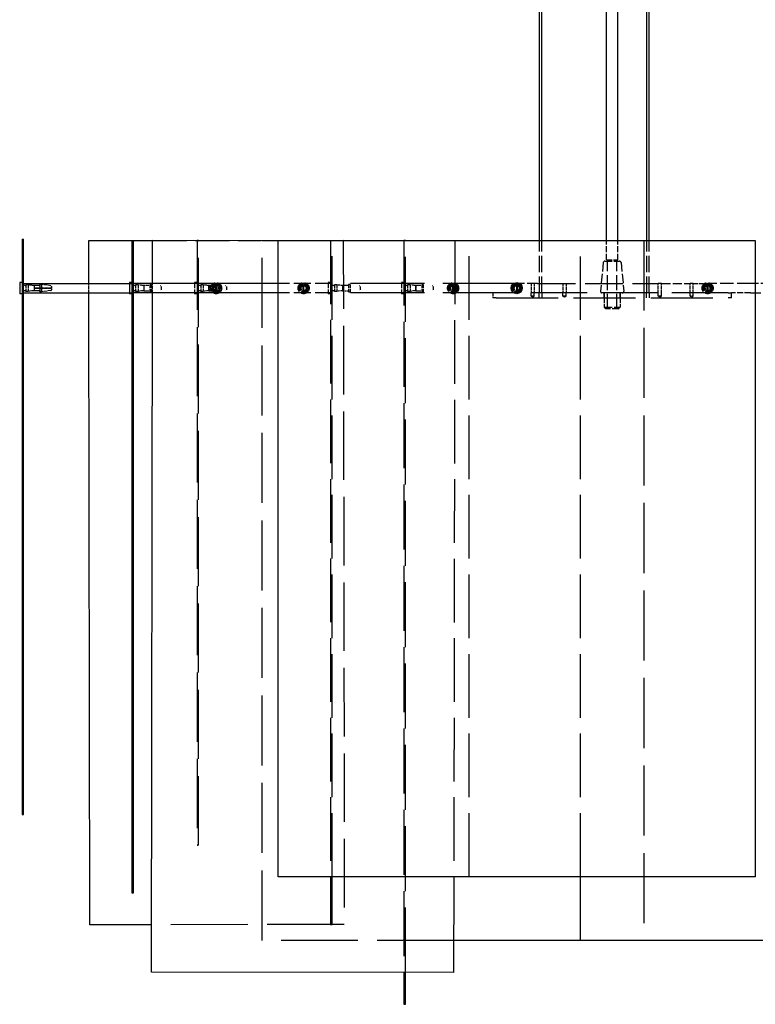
# Model space of a CAD drawing. Extents: x 360 to 4460, y -128 to 2742.
# Tile 11 of 14: x 2370 to 2832, y 1497 to 2116. Entities that reach past the tile are written whole.
import ezdxf

# ---------------------------------------------------------------- set-up
doc = ezdxf.new("R2010")
doc.units = 0
doc.header["$LTSCALE"] = 10
doc.linetypes.add('DASHED', pattern=[0.2068, 0.1655, -0.0413])
doc.layers.add('Nascosta (ISO)', color=7, linetype='DASHED')
doc.layers.add('Visibile (ISO)', color=7, linetype='Continuous')

msp = doc.modelspace()

# ---------------------------------------------------------------- linework, layer by layer
at = {"layer": 'Nascosta (ISO)', "ltscale": 0.190278}
for p, q in [((2440.32, 1976.86), (2441.32, 1976.87)), ((2481.32, 1976.76), (2482.32, 1976.76)), ((2611.32, 1976.94), (2612.32, 1976.94)), ((2611.32, 1976.85), (2612.32, 1976.85)), ((2371.32, 1949.44), (2372.32, 1949.44)), ((2440.32, 1949.44), (2441.32, 1949.44)), ((2481.32, 1949.44), (2482.32, 1949.44)), ((2565.32, 1949.44), (2566.32, 1949.44)), ((2611.32, 1949.44), (2612.32, 1949.44)), ((2371.32, 1944.44), (2372.32, 1944.44)), ((2383.57, 1949.24), (2382.57, 1949.24)), ((2382.57, 1947.19), (2383.57, 1947.19)), ((2383.57, 1946.69), (2382.57, 1946.69)), ((2383.57, 1944.64), (2382.57, 1944.64)), ((2440.32, 1944.44), (2441.32, 1944.44)), ((2452.57, 1949.23), (2451.57, 1949.23)), ((2451.57, 1944.65), (2452.57, 1944.65)), ((2481.32, 1944.44), (2482.32, 1944.44)), ((2493.57, 1949.23), (2492.57, 1949.23)), ((2492.57, 1944.65), (2493.57, 1944.65)), ((2565.32, 1944.44), (2566.32, 1944.44)), ((2577.57, 1949.23), (2576.57, 1949.23)), ((2576.57, 1944.65), (2577.57, 1944.65)), ((2611.32, 1944.44), (2612.32, 1944.44)), ((2623.57, 1949.23), (2622.57, 1949.23)), ((2622.57, 1944.65), (2623.57, 1944.65)), ((2371.32, 1617.66), (2372.32, 1617.66)), ((2481.32, 1597.12), (2482.32, 1597.12)), ((2481.32, 1596.76), (2482.32, 1596.76)), ((2611.32, 1497.04), (2612.32, 1497.04))]:
    msp.add_line(p, q, dxfattribs=at)
at = {"layer": 'Nascosta (ISO)', "ltscale": 12.991838}
msp.add_line((2453.37, 1976.88), (2521.61, 1976.98), dxfattribs=at)
at = {"layer": 'Nascosta (ISO)', "ltscale": 26.558573}
msp.add_line((2481.32, 1977.04), (2481.32, 1976.76), dxfattribs=at)
at = {"layer": 'Nascosta (ISO)', "ltscale": 26.250345}
for p, q in [((2481.32, 1976.76), (2481.32, 1596.76)), ((2482.32, 1596.76), (2482.32, 1976.76))]:
    msp.add_line(p, q, dxfattribs=at)
at = {"layer": 'Nascosta (ISO)', "ltscale": 26.414865}
msp.add_line((2482.32, 1976.76), (2482.32, 1977.04), dxfattribs=at)
at = {"layer": 'Nascosta (ISO)', "ltscale": 26.595745}
msp.add_line((2522.27, 1536.96), (2522.32, 1976.96), dxfattribs=at)
at = {"layer": 'Nascosta (ISO)', "ltscale": 9.70022}
msp.add_line((2522.32, 1976.96), (2573.28, 1976.95), dxfattribs=at)
at = {"layer": 'Nascosta (ISO)', "ltscale": 22.974607}
msp.add_line((2548.34, 1976.94), (2643.37, 1976.8), dxfattribs=at)
at = {"layer": 'Nascosta (ISO)', "ltscale": 24.17795}
for p, q in [((2565.32, 1976.94), (2565.32, 1576.94)), ((2566.32, 1576.94), (2566.32, 1976.94)), ((2652.32, 1576.94), (2652.32, 1976.94))]:
    msp.add_line(p, q, dxfattribs=at)
at = {"layer": 'Nascosta (ISO)', "ltscale": 25.984303}
msp.add_line((2573.28, 1976.94), (2573.9, 1547.06), dxfattribs=at)
at = {"layer": 'Nascosta (ISO)', "ltscale": 29.016439}
for p, q in [((2611.32, 1976.94), (2611.32, 1976.85)), ((2612.32, 1976.85), (2612.32, 1976.94))]:
    msp.add_line(p, q, dxfattribs=at)
at = {"layer": 'Nascosta (ISO)', "ltscale": 24.715303}
msp.add_line((2611.32, 1976.85), (2611.32, 1516.84), dxfattribs=at)
at = {"layer": 'Nascosta (ISO)', "ltscale": 24.715385}
msp.add_line((2612.32, 1516.84), (2612.32, 1976.85), dxfattribs=at)
at = {"layer": 'Nascosta (ISO)', "ltscale": 29.013975}
msp.add_line((2642.32, 1976.94), (2762.32, 1976.93), dxfattribs=at)
at = {"layer": 'Nascosta (ISO)', "ltscale": 24.16918}
msp.add_line((2643.37, 1976.8), (2642.75, 1576.94), dxfattribs=at)
at = {"layer": 'Nascosta (ISO)', "ltscale": 6.28236}
for p, q in [((2696.57, 1943.94), (2696.57, 1976.94)), ((2698.07, 1943.94), (2698.07, 1976.94)), ((2764.07, 1943.94), (2764.07, 1976.94)), ((2765.57, 1943.94), (2765.57, 1976.94))]:
    msp.add_line(p, q, dxfattribs=at)
at = {"layer": 'Nascosta (ISO)', "ltscale": 26.596617}
msp.add_line((2722.32, 1976.93), (2832.32, 1976.94), dxfattribs=at)
at = {"layer": 'Nascosta (ISO)', "ltscale": 24.177076}
msp.add_line((2722.36, 1576.94), (2722.32, 1976.93), dxfattribs=at)
at = {"layer": 'Nascosta (ISO)', "ltscale": 2.332025}
for p, q in [((2738.82, 1964.69), (2738.82, 1976.94)), ((2745.82, 1964.69), (2745.82, 1976.94))]:
    msp.add_line(p, q, dxfattribs=at)
at = {"layer": 'Nascosta (ISO)', "ltscale": 26.595455}
msp.add_line((2762.32, 1976.93), (2762.27, 1536.93), dxfattribs=at)
at = {"layer": 'Nascosta (ISO)', "ltscale": 3.443787}
for p, q in [((2736.73, 1963.04), (2734.93, 1945.04)), ((2747.91, 1963.04), (2749.71, 1945.04))]:
    msp.add_line(p, q, dxfattribs=at)
at = {"layer": 'Nascosta (ISO)', "ltscale": 2.748125}
msp.add_line((2737.72, 1963.94), (2746.91, 1963.94), dxfattribs=at)
at = {"layer": 'Nascosta (ISO)', "ltscale": 2.09321}
for p, q in [((2738.82, 1964.69), (2745.82, 1964.69)), ((2479.82, 1950.44), (2479.82, 1943.44)), ((2563.82, 1950.44), (2563.82, 1943.44)), ((2609.82, 1950.44), (2609.82, 1943.44))]:
    msp.add_line(p, q, dxfattribs=at)
at = {"layer": 'Nascosta (ISO)', "ltscale": 5.711227}
for p, q in [((2739.32, 1933.94), (2739.32, 1963.94)), ((2745.32, 1933.94), (2745.32, 1963.94))]:
    msp.add_line(p, q, dxfattribs=at)
at = {"layer": 'Nascosta (ISO)', "ltscale": 1.142166}
msp.add_line((2413.32, 1943.94), (2413.32, 1949.94), dxfattribs=at)
at = {"layer": 'Nascosta (ISO)', "ltscale": 0.475844}
for p, q in [((2438.82, 1949.94), (2441.32, 1949.94)), ((2438.82, 1943.94), (2441.32, 1943.94))]:
    msp.add_line(p, q, dxfattribs=at)
at = {"layer": 'Nascosta (ISO)', "ltscale": 1.142167}
msp.add_line((2453.32, 1943.94), (2453.32, 1949.94), dxfattribs=at)
at = {"layer": 'Nascosta (ISO)', "ltscale": 0.285466}
for p, q in [((2481.32, 1950.44), (2479.82, 1950.44)), ((2565.32, 1950.44), (2563.82, 1950.44)), ((2611.32, 1950.44), (2609.82, 1950.44)), ((2375.23, 1948.99), (2373.73, 1948.99)), ((2375.23, 1944.89), (2373.73, 1944.89)), ((2444.23, 1948.99), (2442.73, 1948.99)), ((2444.23, 1944.89), (2442.73, 1944.89)), ((2481.32, 1943.44), (2479.82, 1943.44)), ((2485.23, 1948.99), (2483.73, 1948.99)), ((2485.23, 1944.89), (2483.73, 1944.89)), ((2565.32, 1943.44), (2563.82, 1943.44)), ((2569.23, 1948.99), (2567.73, 1948.99)), ((2569.23, 1944.89), (2567.73, 1944.89)), ((2611.32, 1943.44), (2609.82, 1943.44)), ((2615.23, 1948.99), (2613.73, 1948.99)), ((2615.23, 1944.89), (2613.73, 1944.89))]:
    msp.add_line(p, q, dxfattribs=at)
at = {"layer": 'Nascosta (ISO)', "ltscale": 6.472737}
for p, q in [((2566.32, 1949.94), (2532.32, 1949.94)), ((2566.32, 1943.94), (2532.32, 1943.94))]:
    msp.add_line(p, q, dxfattribs=at)
at = {"layer": 'Nascosta (ISO)', "ltscale": 28.046421}
for p, q in [((2682.32, 1949.94), (2566.32, 1949.94)), ((2682.32, 1943.94), (2566.32, 1943.94))]:
    msp.add_line(p, q, dxfattribs=at)
at = {"layer": 'Nascosta (ISO)', "ltscale": 3.887477}
for p, q in [((2695.32, 1949.94), (2682.32, 1949.94)), ((2842.32, 1949.94), (2829.32, 1949.94)), ((2829.32, 1943.94), (2842.32, 1943.94))]:
    msp.add_line(p, q, dxfattribs=at)
at = {"layer": 'Nascosta (ISO)', "ltscale": 1.794166}
for p, q in [((2682.32, 1943.94), (2682.32, 1949.94)), ((2802.32, 1949.94), (2802.32, 1943.94))]:
    msp.add_line(p, q, dxfattribs=at)
at = {"layer": 'Nascosta (ISO)', "ltscale": 1.142165}
for p, q in [((2691.32, 1949.94), (2691.32, 1943.94)), ((2693.32, 1949.94), (2693.32, 1943.94)), ((2711.32, 1949.94), (2711.32, 1943.94)), ((2713.32, 1949.94), (2713.32, 1943.94)), ((2771.32, 1943.94), (2771.32, 1949.94)), ((2773.32, 1943.94), (2773.32, 1949.94)), ((2791.32, 1943.94), (2791.32, 1949.94)), ((2793.32, 1943.94), (2793.32, 1949.94))]:
    msp.add_line(p, q, dxfattribs=at)
at = {"layer": 'Nascosta (ISO)', "ltscale": 14.468595}
msp.add_line((2695.32, 1949.94), (2771.32, 1949.94), dxfattribs=at)
at = {"layer": 'Nascosta (ISO)', "ltscale": 0.380655}
for p, q in [((2773.32, 1949.94), (2771.32, 1949.94)), ((2793.32, 1949.94), (2791.32, 1949.94)), ((2691.32, 1941.94), (2691.32, 1943.94)), ((2693.32, 1941.94), (2693.32, 1943.94)), ((2711.32, 1941.94), (2711.32, 1943.94)), ((2713.32, 1941.94), (2713.32, 1943.94)), ((2771.32, 1941.94), (2771.32, 1943.94)), ((2773.32, 1941.94), (2773.32, 1943.94)), ((2791.32, 1941.94), (2791.32, 1943.94)), ((2793.32, 1941.94), (2793.32, 1943.94))]:
    msp.add_line(p, q, dxfattribs=at)
at = {"layer": 'Nascosta (ISO)', "ltscale": 3.426696}
msp.add_line((2773.32, 1949.94), (2791.32, 1949.94), dxfattribs=at)
at = {"layer": 'Nascosta (ISO)', "ltscale": 1.713298}
for p, q in [((2793.32, 1949.94), (2802.32, 1949.94)), ((2737.32, 1943.94), (2737.32, 1934.94)), ((2747.32, 1943.94), (2747.32, 1934.94))]:
    msp.add_line(p, q, dxfattribs=at)
at = {"layer": 'Nascosta (ISO)', "ltscale": 5.140094}
msp.add_line((2829.32, 1949.94), (2802.32, 1949.94), dxfattribs=at)
at = {"layer": 'Nascosta (ISO)', "ltscale": 0.173181}
for p, q in [((2373.23, 1948.54), (2372.32, 1948.54)), ((2373.23, 1945.34), (2372.32, 1945.34)), ((2442.23, 1948.54), (2441.32, 1948.54)), ((2442.23, 1945.34), (2441.32, 1945.34)), ((2483.23, 1948.54), (2482.32, 1948.54)), ((2483.23, 1945.34), (2482.32, 1945.34)), ((2567.23, 1948.54), (2566.32, 1948.54)), ((2567.23, 1945.34), (2566.32, 1945.34)), ((2613.23, 1948.54), (2612.32, 1948.54)), ((2613.23, 1945.34), (2612.32, 1945.34))]:
    msp.add_line(p, q, dxfattribs=at)
at = {"layer": 'Nascosta (ISO)', "ltscale": 1.225982}
for p, q in [((2373.73, 1948.99), (2373.73, 1944.89)), ((2375.23, 1948.99), (2375.23, 1944.89)), ((2442.73, 1948.99), (2442.73, 1944.89)), ((2444.23, 1948.99), (2444.23, 1944.89)), ((2483.73, 1948.99), (2483.73, 1944.89)), ((2485.23, 1948.99), (2485.23, 1944.89)), ((2567.73, 1948.99), (2567.73, 1944.89)), ((2569.23, 1948.99), (2569.23, 1944.89)), ((2613.73, 1948.99), (2613.73, 1944.89)), ((2615.23, 1948.99), (2615.23, 1944.89))]:
    msp.add_line(p, q, dxfattribs=at)
at = {"layer": 'Nascosta (ISO)', "ltscale": 0.703673}
for p, q in [((2378.9, 1948.54), (2375.23, 1948.99)), ((2378.9, 1945.34), (2375.23, 1944.89))]:
    msp.add_line(p, q, dxfattribs=at)
at = {"layer": 'Nascosta (ISO)', "ltscale": 0.095476}
msp.add_line((2378.82, 1947.19), (2378.82, 1946.69), dxfattribs=at)
at = {"layer": 'Nascosta (ISO)', "ltscale": 0.014657}
for p, q in [((2378.82, 1947.19), (2378.9, 1947.19)), ((2378.9, 1946.69), (2378.82, 1946.69)), ((2447.9, 1948.52), (2447.82, 1948.53)), ((2447.82, 1945.35), (2447.9, 1945.36)), ((2488.9, 1948.52), (2488.82, 1948.53)), ((2488.82, 1945.35), (2488.9, 1945.36)), ((2572.9, 1948.52), (2572.82, 1948.53)), ((2572.82, 1945.35), (2572.9, 1945.36)), ((2618.9, 1948.52), (2618.82, 1948.53)), ((2618.82, 1945.35), (2618.9, 1945.36))]:
    msp.add_line(p, q, dxfattribs=at)
at = {"layer": 'Nascosta (ISO)', "ltscale": 0.430581}
for p, q in [((2378.9, 1948.54), (2378.9, 1947.19)), ((2378.9, 1946.69), (2378.9, 1945.34))]:
    msp.add_line(p, q, dxfattribs=at)
at = {"layer": 'Nascosta (ISO)', "ltscale": 0.603983}
for p, q in [((2382.07, 1948.54), (2378.9, 1948.54)), ((2378.9, 1947.19), (2382.07, 1947.19)), ((2382.07, 1946.69), (2378.9, 1946.69)), ((2382.07, 1945.34), (2378.9, 1945.34)), ((2451.07, 1948.52), (2447.9, 1948.52)), ((2447.9, 1945.36), (2451.07, 1945.36)), ((2492.07, 1948.52), (2488.9, 1948.52)), ((2488.9, 1945.36), (2492.07, 1945.36)), ((2576.07, 1948.52), (2572.9, 1948.52)), ((2572.9, 1945.36), (2576.07, 1945.36)), ((2622.07, 1948.52), (2618.9, 1948.52)), ((2618.9, 1945.36), (2622.07, 1945.36))]:
    msp.add_line(p, q, dxfattribs=at)
at = {"layer": 'Nascosta (ISO)', "ltscale": 0.14998}
for p, q in [((2382.07, 1947.19), (2382.57, 1947.19)), ((2382.57, 1946.69), (2382.07, 1946.69))]:
    msp.add_line(p, q, dxfattribs=at)
at = {"layer": 'Nascosta (ISO)', "ltscale": 0.640013}
for p, q in [((2382.57, 1949.24), (2382.57, 1947.19)), ((2382.57, 1946.69), (2382.57, 1944.64)), ((2383.57, 1949.24), (2383.57, 1947.19)), ((2383.57, 1946.69), (2383.57, 1944.64))]:
    msp.add_line(p, q, dxfattribs=at)
at = {"layer": 'Nascosta (ISO)', "ltscale": 1.115686}
for p, q in [((2389.38, 1948.5), (2383.57, 1949.24)), ((2389.38, 1945.39), (2383.57, 1944.64))]:
    msp.add_line(p, q, dxfattribs=at)
at = {"layer": 'Nascosta (ISO)', "ltscale": 1.115846}
for p, q in [((2383.57, 1947.19), (2389.38, 1947.19)), ((2389.38, 1946.69), (2383.57, 1946.69)), ((2493.07, 1948.48), (2493.07, 1949.23)), ((2493.07, 1944.65), (2493.07, 1945.41)), ((2493.57, 1949.23), (2493.57, 1948.48)), ((2493.57, 1945.41), (2493.57, 1944.65)), ((2642.07, 1948.48), (2642.07, 1949.23)), ((2642.07, 1944.65), (2642.07, 1945.41)), ((2642.57, 1949.23), (2642.57, 1948.48)), ((2642.57, 1945.41), (2642.57, 1944.65)), ((2802.07, 1948.48), (2802.07, 1949.23)), ((2802.07, 1944.65), (2802.07, 1945.41)), ((2802.57, 1949.23), (2802.57, 1948.48)), ((2802.57, 1945.41), (2802.57, 1944.65))]:
    msp.add_line(p, q, dxfattribs=at)
at = {"layer": 'Nascosta (ISO)', "ltscale": 0.138751}
for p, q in [((2389.38, 1947.19), (2389.82, 1947.19)), ((2389.82, 1946.69), (2389.38, 1946.69)), ((2493.07, 1947.97), (2493.07, 1948.48)), ((2493.07, 1945.41), (2493.07, 1945.91)), ((2493.57, 1948.48), (2493.57, 1947.97)), ((2493.57, 1945.91), (2493.57, 1945.41)), ((2642.07, 1947.97), (2642.07, 1948.48)), ((2642.07, 1945.41), (2642.07, 1945.91)), ((2642.57, 1948.48), (2642.57, 1947.97)), ((2642.57, 1945.91), (2642.57, 1945.41)), ((2802.07, 1947.97), (2802.07, 1948.48)), ((2802.07, 1945.41), (2802.07, 1945.91)), ((2802.57, 1948.48), (2802.57, 1947.97)), ((2802.57, 1945.91), (2802.57, 1945.41))]:
    msp.add_line(p, q, dxfattribs=at)
at = {"layer": 'Nascosta (ISO)', "ltscale": 0.268816}
for p, q in [((2389.82, 1948), (2389.82, 1947.19)), ((2389.82, 1946.69), (2389.82, 1945.88))]:
    msp.add_line(p, q, dxfattribs=at)
at = {"layer": 'Nascosta (ISO)', "ltscale": 0.688919}
for p, q in [((2447.82, 1948.55), (2444.23, 1948.99)), ((2447.82, 1945.33), (2444.23, 1944.89)), ((2488.82, 1948.55), (2485.23, 1948.99)), ((2488.82, 1945.33), (2485.23, 1944.89)), ((2572.82, 1948.55), (2569.23, 1948.99)), ((2572.82, 1945.33), (2569.23, 1944.89)), ((2618.82, 1948.55), (2615.23, 1948.99)), ((2618.82, 1945.33), (2615.23, 1944.89))]:
    msp.add_line(p, q, dxfattribs=at)
at = {"layer": 'Nascosta (ISO)', "ltscale": 0.047688}
for p, q in [((2447.82, 1948.55), (2447.82, 1948.53)), ((2447.82, 1945.35), (2447.82, 1945.33)), ((2488.82, 1948.55), (2488.82, 1948.53)), ((2488.82, 1945.35), (2488.82, 1945.33)), ((2572.82, 1948.55), (2572.82, 1948.53)), ((2572.82, 1945.35), (2572.82, 1945.33)), ((2618.82, 1948.55), (2618.82, 1948.53)), ((2618.82, 1945.35), (2618.82, 1945.33))]:
    msp.add_line(p, q, dxfattribs=at)
at = {"layer": 'Nascosta (ISO)', "ltscale": 0.605262}
for p, q in [((2447.82, 1948.53), (2447.82, 1945.35)), ((2488.82, 1945.35), (2488.82, 1948.53)), ((2548.07, 1945.35), (2548.07, 1948.53)), ((2548.57, 1945.35), (2548.57, 1948.53)), ((2572.82, 1948.53), (2572.82, 1945.35)), ((2618.82, 1945.35), (2618.82, 1948.53)), ((2682.07, 1948.53), (2682.07, 1945.35)), ((2682.57, 1948.53), (2682.57, 1945.35))]:
    msp.add_line(p, q, dxfattribs=at)
at = {"layer": 'Nascosta (ISO)', "ltscale": 0.861262}
for p, q in [((2447.9, 1948.52), (2447.9, 1945.36)), ((2488.9, 1948.52), (2488.9, 1945.36)), ((2572.9, 1948.52), (2572.9, 1945.36)), ((2618.9, 1948.52), (2618.9, 1945.36))]:
    msp.add_line(p, q, dxfattribs=at)
at = {"layer": 'Nascosta (ISO)', "ltscale": 1.280127}
for p, q in [((2451.57, 1949.23), (2451.57, 1944.65)), ((2452.57, 1949.23), (2452.57, 1944.65)), ((2492.57, 1949.23), (2492.57, 1944.65)), ((2576.57, 1949.23), (2576.57, 1944.65)), ((2577.57, 1949.23), (2577.57, 1944.65)), ((2622.57, 1949.23), (2622.57, 1944.65)), ((2623.57, 1949.23), (2623.57, 1944.65))]:
    msp.add_line(p, q, dxfattribs=at)
at = {"layer": 'Nascosta (ISO)', "ltscale": 0.537732}
for p, q in [((2458.82, 1947.97), (2458.82, 1945.91)), ((2499.82, 1947.97), (2499.82, 1945.91)), ((2583.82, 1947.97), (2583.82, 1945.91)), ((2629.82, 1947.97), (2629.82, 1945.91))]:
    msp.add_line(p, q, dxfattribs=at)
at = {"layer": 'Nascosta (ISO)', "ltscale": 0.392084}
for p, q in [((2493.07, 1945.91), (2493.07, 1947.97)), ((2493.57, 1947.97), (2493.57, 1945.91)), ((2642.07, 1945.91), (2642.07, 1947.97)), ((2642.57, 1947.97), (2642.57, 1945.91)), ((2802.07, 1945.91), (2802.07, 1947.97)), ((2802.57, 1947.97), (2802.57, 1945.91))]:
    msp.add_line(p, q, dxfattribs=at)
at = {"layer": 'Nascosta (ISO)', "ltscale": 0.038224}
for p, q in [((2548.07, 1949.03), (2548.07, 1949.23)), ((2548.07, 1944.65), (2548.07, 1944.86)), ((2548.57, 1949.23), (2548.57, 1949.03)), ((2548.57, 1944.86), (2548.57, 1944.65)), ((2682.07, 1949.03), (2682.07, 1949.23)), ((2682.07, 1944.65), (2682.07, 1944.86)), ((2682.57, 1949.23), (2682.57, 1949.03)), ((2682.57, 1944.86), (2682.57, 1944.65))]:
    msp.add_line(p, q, dxfattribs=at)
at = {"layer": 'Nascosta (ISO)', "ltscale": 0.131477}
for p, q in [((2548.07, 1948.53), (2548.07, 1949.03)), ((2548.07, 1944.86), (2548.07, 1945.35)), ((2548.57, 1949.03), (2548.57, 1948.53)), ((2548.57, 1945.35), (2548.57, 1944.86)), ((2682.07, 1948.53), (2682.07, 1949.03)), ((2682.07, 1944.86), (2682.07, 1945.35)), ((2682.57, 1949.03), (2682.57, 1948.53)), ((2682.57, 1945.35), (2682.57, 1944.86))]:
    msp.add_line(p, q, dxfattribs=at)
at = {"layer": 'Nascosta (ISO)', "ltscale": 0.571033}
for p, q in [((2667.32, 1943.94), (2667.32, 1940.94)), ((2696.32, 1940.94), (2696.32, 1943.94)), ((2698.32, 1940.94), (2698.32, 1943.94)), ((2737.32, 1940.94), (2737.32, 1943.94)), ((2747.32, 1940.94), (2747.32, 1943.94)), ((2763.82, 1940.94), (2763.82, 1943.94)), ((2765.82, 1940.94), (2765.82, 1943.94)), ((2817.32, 1940.94), (2817.32, 1943.94))]:
    msp.add_line(p, q, dxfattribs=at)
at = {"layer": 'Nascosta (ISO)', "ltscale": 21.437782}
msp.add_line((2815.32, 1943.94), (2682.32, 1943.94), dxfattribs=at)
at = {"layer": 'Nascosta (ISO)', "ltscale": 0.597989}
for p, q in [((2815.32, 1943.94), (2817.32, 1943.94)), ((2669.32, 1940.94), (2667.32, 1940.94)), ((2693.32, 1941.94), (2691.32, 1941.94)), ((2713.32, 1941.94), (2711.32, 1941.94)), ((2773.32, 1941.94), (2771.32, 1941.94)), ((2793.32, 1941.94), (2791.32, 1941.94)), ((2817.32, 1940.94), (2815.32, 1940.94))]:
    msp.add_line(p, q, dxfattribs=at)
at = {"layer": 'Nascosta (ISO)', "ltscale": 2.284431}
msp.add_line((2829.32, 1943.94), (2817.32, 1943.94), dxfattribs=at)
at = {"layer": 'Nascosta (ISO)', "ltscale": 23.533205}
msp.add_line((2669.32, 1940.94), (2815.32, 1940.94), dxfattribs=at)
at = {"layer": 'Nascosta (ISO)', "ltscale": 0.222001}
for p, q in [((2692.32, 1941.34), (2691.32, 1941.94)), ((2692.32, 1941.34), (2693.32, 1941.94)), ((2712.32, 1941.34), (2711.32, 1941.94)), ((2712.32, 1941.34), (2713.32, 1941.94)), ((2772.32, 1941.34), (2771.32, 1941.94)), ((2772.32, 1941.34), (2773.32, 1941.94)), ((2792.32, 1941.34), (2791.32, 1941.94)), ((2792.32, 1941.34), (2793.32, 1941.94))]:
    msp.add_line(p, q, dxfattribs=at)
at = {"layer": 'Nascosta (ISO)', "ltscale": 2.990344}
msp.add_line((2737.32, 1934.94), (2747.32, 1934.94), dxfattribs=at)
at = {"layer": 'Nascosta (ISO)', "ltscale": 0.269135}
for p, q in [((2738.32, 1933.94), (2737.32, 1934.94)), ((2746.32, 1933.94), (2747.32, 1934.94))]:
    msp.add_line(p, q, dxfattribs=at)
at = {"layer": 'Nascosta (ISO)', "ltscale": 2.392255}
msp.add_line((2746.32, 1933.94), (2738.32, 1933.94), dxfattribs=at)
at = {"layer": 'Nascosta (ISO)', "ltscale": 29.301643}
msp.add_line((2573.9, 1547.06), (2452.71, 1546.88), dxfattribs=at)
at = {"layer": 'Nascosta (ISO)', "ltscale": 29.115423}
msp.add_line((2642.69, 1536.94), (2522.27, 1536.96), dxfattribs=at)
at = {"layer": 'Nascosta (ISO)', "ltscale": 3.79806}
msp.add_line((2742.32, 1536.93), (2722.37, 1536.93), dxfattribs=at)
at = {"layer": 'Nascosta (ISO)', "ltscale": 0.30103, "flags": 128}
for points in [[(2692.32, 1949.77), (2692.26, 1949.77)], [(2693.32, 1949.94), (2693.32, 1949.94)], [(2712.32, 1949.77), (2712.26, 1949.77)], [(2713.32, 1949.94), (2713.32, 1949.94)]]:
    msp.add_lwpolyline(points, dxfattribs=at)
at = {"layer": 'Nascosta (ISO)', "ltscale": 0.301028, "flags": 128}
for points in [[(2692.32, 1949.77), (2692.26, 1949.77)], [(2693.32, 1949.94), (2693.32, 1949.94)], [(2712.32, 1949.77), (2712.26, 1949.77)], [(2713.32, 1949.94), (2713.32, 1949.94)]]:
    msp.add_lwpolyline(points, dxfattribs=at)
at = {"layer": 'Nascosta (ISO)', "ltscale": 0.60183, "flags": 128}
for points in [[(2773.32, 1949.94), (2773.31, 1949.94)], [(2793.32, 1949.94), (2793.31, 1949.94)]]:
    msp.add_lwpolyline(points, dxfattribs=at)
at = {"layer": 'Nascosta (ISO)', "ltscale": 0.601824, "flags": 128}
for points in [[(2773.32, 1949.94), (2773.31, 1949.94)], [(2793.32, 1949.94), (2793.31, 1949.94)]]:
    msp.add_lwpolyline(points, dxfattribs=at)
at = {"layer": 'Nascosta (ISO)', "ltscale": 0.601834, "flags": 128}
for points in [[(2773.32, 1949.94), (2773.31, 1949.94)], [(2793.32, 1949.94), (2793.31, 1949.94)]]:
    msp.add_lwpolyline(points, dxfattribs=at)
at = {"layer": 'Nascosta (ISO)', "ltscale": 0.14998, "flags": 128}
for points in [[(2451.07, 1945.36), (2451.1, 1945.36)], [(2451.57, 1949.03), (2451.57, 1948.99)], [(2492.07, 1945.36), (2492.1, 1945.36)], [(2492.57, 1949.03), (2492.57, 1948.99)], [(2576.07, 1945.36), (2576.1, 1945.36)], [(2576.57, 1949.03), (2576.57, 1948.99)], [(2622.07, 1945.36), (2622.1, 1945.36)], [(2622.57, 1949.03), (2622.57, 1948.99)]]:
    msp.add_lwpolyline(points, dxfattribs=at)
at = {"layer": 'Nascosta (ISO)', "ltscale": 1.115846, "flags": 128}
for points in [[(2452.57, 1944.65), (2452.86, 1944.69)], [(2458.38, 1948.48), (2458.18, 1948.5)], [(2493.57, 1944.65), (2493.86, 1944.69)], [(2499.38, 1948.48), (2499.18, 1948.5)], [(2577.57, 1944.65), (2577.86, 1944.69)], [(2583.38, 1948.48), (2583.18, 1948.5)], [(2623.57, 1944.65), (2623.86, 1944.69)], [(2629.38, 1948.48), (2629.18, 1948.5)]]:
    msp.add_lwpolyline(points, dxfattribs=at)
at = {"layer": 'Nascosta (ISO)', "ltscale": 0.138751, "flags": 128}
for points in [[(2458.38, 1945.41), (2458.41, 1945.41)], [(2458.82, 1947.97), (2458.82, 1948)], [(2499.38, 1945.41), (2499.41, 1945.41)], [(2499.82, 1947.97), (2499.82, 1948)], [(2583.38, 1945.41), (2583.41, 1945.41)], [(2583.82, 1947.97), (2583.82, 1948)], [(2629.38, 1945.41), (2629.41, 1945.41)], [(2629.82, 1947.97), (2629.82, 1948)]]:
    msp.add_lwpolyline(points, dxfattribs=at)
at = {"layer": 'Nascosta (ISO)', "ltscale": 0.601822, "flags": 128}
for points in [[(2691.32, 1943.94), (2691.33, 1943.94)], [(2691.32, 1943.94), (2691.33, 1943.94)], [(2711.32, 1943.94), (2711.33, 1943.94)], [(2711.32, 1943.94), (2711.33, 1943.94)]]:
    msp.add_lwpolyline(points, dxfattribs=at)
at = {"layer": 'Nascosta (ISO)', "ltscale": 0.301033, "flags": 128}
for points in [[(2771.32, 1943.94), (2771.32, 1943.94)], [(2772.32, 1944.11), (2772.38, 1944.11)], [(2791.32, 1943.94), (2791.32, 1943.94)], [(2792.32, 1944.11), (2792.38, 1944.11)]]:
    msp.add_lwpolyline(points, dxfattribs=at)
at = {"layer": 'Nascosta (ISO)', "ltscale": 4.186521}
for centre in [(2493.32, 1946.94), (2548.32, 1946.94), (2642.32, 1946.94), (2802.32, 1946.94)]:
    msp.add_circle(centre, 3.5, dxfattribs=at)
at = {"layer": 'Nascosta (ISO)', "ltscale": 2.990344}
for centre in [(2493.32, 1946.94), (2548.32, 1946.94), (2642.32, 1946.94), (2682.32, 1946.94), (2802.32, 1946.94)]:
    msp.add_circle(centre, 2.5, dxfattribs=at)
at = {"layer": 'Nascosta (ISO)', "ltscale": 3.588432}
for centre in [(2548.32, 1946.94), (2642.32, 1946.94), (2682.32, 1946.94), (2802.32, 1946.94)]:
    msp.add_circle(centre, 3, dxfattribs=at)
at = {"layer": 'Nascosta (ISO)', "ltscale": 2.452064}
for centre in [(2493.32, 1946.94), (2548.32, 1946.94), (2642.32, 1946.94), (2682.32, 1946.94), (2802.32, 1946.94)]:
    msp.add_circle(centre, 2.05, dxfattribs=at)
at = {"layer": 'Nascosta (ISO)', "ltscale": 1.913784}
for centre in [(2548.32, 1946.94), (2682.32, 1946.94)]:
    msp.add_circle(centre, 1.6, dxfattribs=at)
at = {"layer": 'Nascosta (ISO)', "ltscale": 0.27997}
for centre, start, end in [((2737.72, 1962.94), 90, 174.28941), ((2746.91, 1962.94), 5.71059, 90)]:
    msp.add_arc(centre, 1, start, end, dxfattribs=at)
at = {"layer": 'Nascosta (ISO)', "ltscale": 0.298944}
for centre, start, end in [((2372.32, 1949.54), 180, 270), ((2441.32, 1949.54), 180, 270), ((2482.32, 1949.54), 180, 270), ((2566.32, 1949.54), 180, 270), ((2612.32, 1949.54), 180, 270), ((2372.32, 1944.34), 90, 180), ((2441.32, 1944.34), 90, 180), ((2482.32, 1944.34), 90, 180), ((2566.32, 1944.34), 90, 180), ((2612.32, 1944.34), 90, 180)]:
    msp.add_arc(centre, 1, start, end, dxfattribs=at)
at = {"layer": 'Nascosta (ISO)', "ltscale": 2.18174}
for start, end in [(90, 270), (270, 90)]:
    msp.add_arc((2493.32, 1946.94), 3, start, end, dxfattribs=at)
at = {"layer": 'Nascosta (ISO)', "ltscale": 0.139887}
for centre, start, end in [((2373.23, 1949.04), 270, 354.26083), ((2373.23, 1944.84), 5.73917, 90), ((2442.23, 1949.04), 270, 354.26083), ((2442.23, 1944.84), 5.73917, 90), ((2483.23, 1949.04), 270, 354.26083), ((2483.23, 1944.84), 5.73917, 90), ((2567.23, 1949.04), 270, 354.26083), ((2567.23, 1944.84), 5.73917, 90), ((2613.23, 1949.04), 270, 354.26083), ((2613.23, 1944.84), 5.73917, 90)]:
    msp.add_arc(centre, 0.5, start, end, dxfattribs=at)
at = {"layer": 'Nascosta (ISO)', "ltscale": 0.149422}
for centre, start, end in [((2382.07, 1949.04), 270, 0), ((2382.07, 1944.84), 0, 90)]:
    msp.add_arc(centre, 0.5, start, end, dxfattribs=at)
at = {"layer": 'Nascosta (ISO)', "ltscale": 0.137304}
for centre, start, end in [((2389.32, 1948), 0, 82.7058), ((2389.32, 1945.88), 277.2942, 0)]:
    msp.add_arc(centre, 0.5, start, end, dxfattribs=at)
at = {"layer": 'Nascosta (ISO)', "ltscale": 1.280127}
for centre, start, end in [((2493.32, 1946.94), 96.24013, 263.75987), ((2493.32, 1946.94), 276.24013, 83.75987), ((2548.32, 1946.94), 96.24013, 263.75987), ((2548.32, 1946.94), 276.24013, 83.75987), ((2642.32, 1946.94), 96.24013, 263.75987), ((2642.32, 1946.94), 276.24013, 83.75987), ((2682.32, 1946.94), 96.24013, 263.75987), ((2682.32, 1946.94), 276.24013, 83.75987), ((2802.32, 1946.94), 96.24013, 263.75987), ((2802.32, 1946.94), 276.24013, 83.75987)]:
    msp.add_arc(centre, 2.3, start, end, dxfattribs=at)
at = {"layer": 'Nascosta (ISO)', "ltscale": 0.861262}
for centre, start, end in [((2493.32, 1946.94), 98.9893, 261.0107), ((2493.32, 1946.94), 278.9893, 81.0107), ((2642.32, 1946.94), 98.9893, 261.0107), ((2642.32, 1946.94), 278.9893, 81.0107), ((2802.32, 1946.94), 98.9893, 261.0107), ((2802.32, 1946.94), 278.9893, 81.0107)]:
    msp.add_arc(centre, 1.6, start, end, dxfattribs=at)
at = {"layer": 'Nascosta (ISO)', "ltscale": 0.095476}
for centre, start, end in [((2493.32, 1946.94), 81.06383, 98.93617), ((2493.32, 1946.94), 261.06383, 278.93617), ((2548.32, 1946.94), 81.06383, 98.93617), ((2548.32, 1946.94), 261.06383, 278.93617), ((2642.32, 1946.94), 81.06383, 98.93617), ((2642.32, 1946.94), 261.06383, 278.93617), ((2682.32, 1946.94), 81.06383, 98.93617), ((2682.32, 1946.94), 261.06383, 278.93617), ((2802.32, 1946.94), 81.06383, 98.93617), ((2802.32, 1946.94), 261.06383, 278.93617)]:
    msp.add_arc(centre, 1.61, start, end, dxfattribs=at)
at = {"layer": 'Nascosta (ISO)', "ltscale": 0.09548}
for centre, start, end in [((2493.32, 1946.94), 81.0107, 98.9893), ((2493.32, 1946.94), 261.0107, 278.9893), ((2642.32, 1946.94), 81.0107, 98.9893), ((2642.32, 1946.94), 261.0107, 278.9893), ((2802.32, 1946.94), 81.0107, 98.9893), ((2802.32, 1946.94), 261.0107, 278.9893)]:
    msp.add_arc(centre, 1.6, start, end, dxfattribs=at)
at = {"layer": 'Nascosta (ISO)', "ltscale": 0.317919}
for centre, start, end in [((2735.92, 1944.94), 174.28941, 270), ((2748.71, 1944.94), 270, 5.71059)]:
    msp.add_arc(centre, 1, start, end, dxfattribs=at)
at = {"layer": 'Visibile (ISO)'}
for p, q in [((2696.57, 1976.94), (2696.57, 2443.94)), ((2698.07, 1976.94), (2698.07, 2443.94)), ((2764.07, 1976.94), (2764.07, 2443.94)), ((2765.57, 1976.94), (2765.57, 2443.94)), ((2738.82, 1976.94), (2738.82, 2434.69)), ((2745.82, 1976.94), (2745.82, 2434.69)), ((2371.32, 1977.66), (2372.32, 1977.66)), ((2371.32, 1977.66), (2371.32, 1976.22)), ((2371.32, 1976.22), (2372.32, 1976.22)), ((2371.32, 1976.22), (2371.32, 1616.23)), ((2372.32, 1976.22), (2372.32, 1977.66)), ((2372.32, 1616.23), (2372.32, 1976.22)), ((2413.28, 1976.83), (2440.32, 1976.86)), ((2413.32, 1949.94), (2413.28, 1976.83)), ((2440.32, 1976.94), (2441.32, 1976.94)), ((2440.32, 1976.94), (2440.32, 1566.94)), ((2441.32, 1566.94), (2441.32, 1976.94)), ((2441.32, 1976.87), (2453.37, 1976.88)), ((2453.32, 1949.94), (2453.37, 1977.09)), ((2453.37, 1977.09), (2548.34, 1976.94)), ((2481.32, 1977.12), (2482.32, 1977.12)), ((2481.32, 1977.12), (2481.32, 1977.04)), ((2482.32, 1977.04), (2482.32, 1977.12)), ((2521.61, 1976.98), (2573.28, 1977.06)), ((2532.32, 1976.94), (2832.32, 1976.94)), ((2532.32, 1576.94), (2532.32, 1976.94)), ((2573.28, 1977.06), (2573.28, 1976.94)), ((2573.28, 1976.95), (2611.32, 1976.94)), ((2611.32, 1977.04), (2612.32, 1977.04)), ((2611.32, 1977.04), (2611.32, 1976.94)), ((2612.32, 1976.94), (2612.32, 1977.04)), ((2612.32, 1976.94), (2642.32, 1976.94)), ((2832.32, 1976.94), (2832.32, 1576.94)), ((2369.82, 1950.44), (2369.82, 1943.44)), ((2371.32, 1950.44), (2369.82, 1950.44)), ((2372.32, 1949.94), (2438.82, 1949.94)), ((2438.82, 1950.44), (2438.82, 1943.44)), ((2440.32, 1950.44), (2438.82, 1950.44)), ((2532.32, 1949.94), (2441.32, 1949.94)), ((2371.32, 1943.44), (2369.82, 1943.44)), ((2372.32, 1943.94), (2438.82, 1943.94)), ((2413.9, 1546.83), (2413.32, 1943.94)), ((2440.32, 1943.44), (2438.82, 1943.44)), ((2532.32, 1943.94), (2441.32, 1943.94)), ((2452.66, 1517.09), (2453.32, 1943.94)), ((2371.32, 1616.23), (2372.32, 1616.23)), ((2832.32, 1576.94), (2532.32, 1576.94)), ((2565.32, 1576.94), (2565.32, 1546.94)), ((2566.32, 1546.94), (2566.32, 1576.94)), ((2642.75, 1576.94), (2642.66, 1516.8)), ((2722.37, 1536.93), (2722.36, 1576.94)), ((2440.32, 1566.94), (2441.32, 1566.94)), ((2452.71, 1546.88), (2413.9, 1546.83)), ((2565.32, 1546.94), (2566.32, 1546.94)), ((2722.37, 1536.93), (2642.69, 1536.94)), ((2962.37, 1536.96), (2722.37, 1536.93)), ((2762.27, 1536.93), (2742.32, 1536.93)), ((2762.27, 1536.93), (2762.27, 1536.93)), ((2642.66, 1516.8), (2452.66, 1517.09)), ((2611.32, 1516.84), (2611.32, 1496.85)), ((2612.32, 1496.85), (2612.32, 1516.84)), ((2611.32, 1496.85), (2612.32, 1496.85))]:
    msp.add_line(p, q, dxfattribs=at)
msp.add_circle((2682.32, 1946.94), 3.5, dxfattribs=at)

doc.saveas('drawing.dxf')
